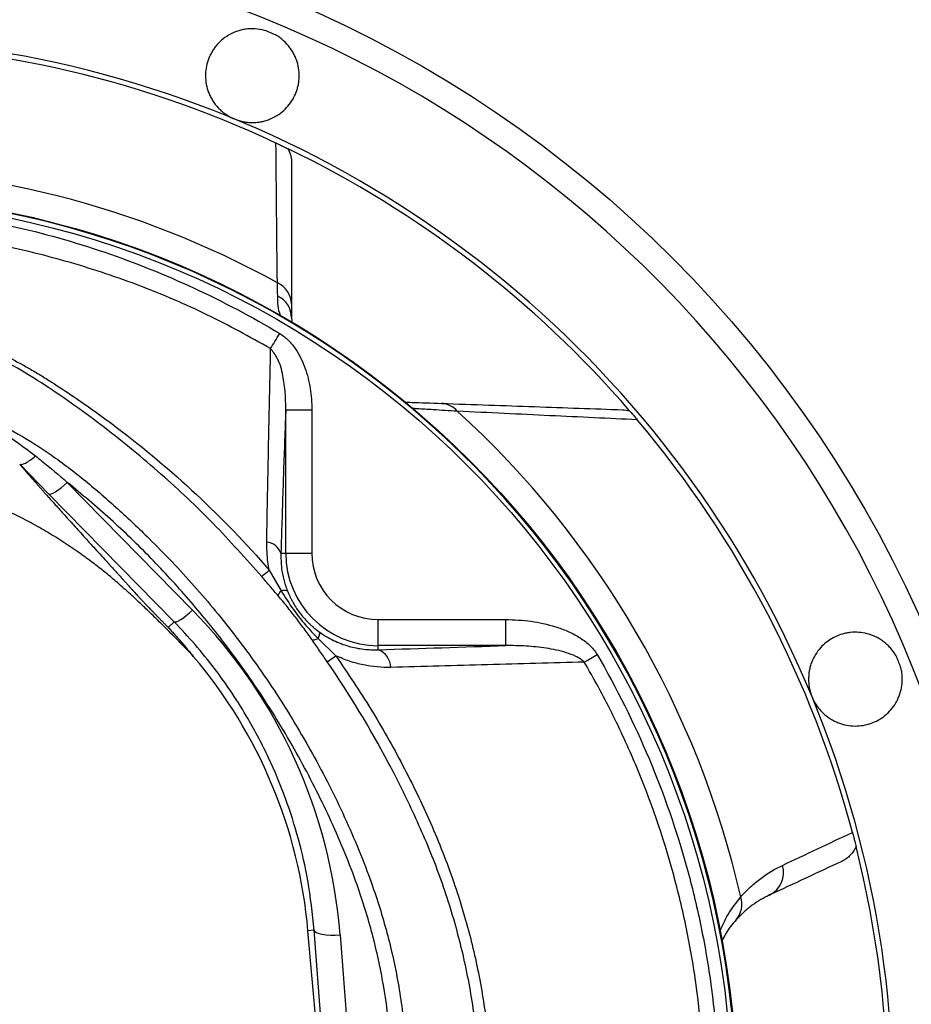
# Model space of a CAD drawing. Header units: millimetres. Extents: x 1557 to 3283, y 1651 to 3377.
# Tile 7 of 9: x 2494 to 2837, y 2553 to 2931. Entities that reach past the tile are written whole.
import ezdxf

# ---------------------------------------------------------------- set-up
doc = ezdxf.new("R2010")
doc.units = ezdxf.units.MM
doc.header["$LTSCALE"] = 2

msp = doc.modelspace()

# ---------------------------------------------------------------- linework, layer by layer
at = {"color": 7, "linetype": 'Continuous', "lineweight": 25}
for p, q in [((2598.56, 2816.82), (2598.83, 2814.62)), ((2596.32, 2726.47), (2596.32, 2781.45)), ((2596.32, 2781.45), (2606.31, 2781.45)), ((2606.31, 2781.45), (2606.31, 2726.47)), ((2505.33, 2749.18), (2494.13, 2760.62)), ((2512.42, 2753.64), (2560.51, 2704.6)), ((2553.42, 2700.14), (2505.33, 2749.18)), ((2594.46, 2726.47), (2596.32, 2726.47)), ((2596.32, 2726.47), (2606.31, 2726.47)), ((2590.01, 2719.99), (2594.53, 2712.06)), ((2553.42, 2700.14), (2551.2, 2697.93)), ((2631.82, 2690.98), (2631.82, 2700.96)), ((2631.82, 2700.96), (2680.78, 2700.96)), ((2680.78, 2690.98), (2680.78, 2700.96)), ((2608.76, 2693.72), (2615.6, 2687.12)), ((2631.82, 2689.43), (2631.82, 2690.98)), ((2680.78, 2690.98), (2631.82, 2690.98)), ((2607.22, 2581.71), (2604.86, 2581.51)), ((2616.38, 2449.79), (2604.86, 2581.51)), ((2616.87, 2458.11), (2607.22, 2581.71)), ((2617.17, 2579.99), (2626.83, 2456.39))]:
    msp.add_line(p, q, dxfattribs=at)
at = {"color": 7, "linetype": 'Continuous', "lineweight": 25, "flags": 128}
for points in [[(2590.52, 2804.99), (2590.89, 2805.6), (2591.28, 2806.26), (2591.69, 2806.95), (2592.13, 2807.68), (2592.58, 2808.43), (2593.04, 2809.2), (2593.51, 2809.99), (2593.99, 2810.78)], [(2505.33, 2749.18), (2505.69, 2749.1), (2506.25, 2749.22), (2506.98, 2749.54), (2507.87, 2750.05), (2508.89, 2750.74), (2510.01, 2751.58), (2511.2, 2752.56), (2512.42, 2753.64)], [(2553.42, 2700.14), (2553.79, 2700.06), (2554.35, 2700.18), (2555.08, 2700.5), (2555.97, 2701.01), (2556.99, 2701.7), (2558.1, 2702.54), (2559.29, 2703.52), (2560.51, 2704.6)], [(2710.97, 2684.67), (2711.52, 2684.99), (2712.1, 2685.33), (2712.7, 2685.68), (2713.31, 2686.04), (2713.95, 2686.4), (2714.59, 2686.78), (2715.24, 2687.16), (2715.9, 2687.54)], [(2607.22, 2581.71), (2607.5, 2581.25), (2608.13, 2580.83), (2609.08, 2580.48), (2610.32, 2580.2), (2611.81, 2580.01), (2613.49, 2579.91), (2615.3, 2579.9), (2617.17, 2579.99)]]:
    msp.add_lwpolyline(points, dxfattribs=at)
at = {"color": 7, "linetype": 'Continuous', "lineweight": 25}
for radius in [863, 700, 685, 681.7, 674, 670, 654, 460, 350, 348]:
    msp.add_circle((2419.69, 2514.34), radius, dxfattribs=at)
for centre, radius, start, end in [((2419.69, 2514.34), 650, 28.40513, 70.74417), ((2419.69, 2514.34), 450, 287.9297, 252.0703), ((2419.69, 2514.34), 445.86, 67.2083, 67.7917), ((2419.69, 2514.34), 408, 64.9307, 115.0693), ((2419.69, 2514.34), 410, 328.415, 80.1696), ((2419.69, 2514.34), 408, 40.832, 64.2108), ((2419.69, 2514.34), 360.4, 61.2374, 118.7626), ((2419.69, 2514.34), 349.74, 92.5601, 87.4399), ((2589.32, 2821.84), 9.24, 0.9796, 65.8307), ((2589.19, 2816.7), 9.37, 0.7559, 64.5546), ((2655.8, 2775.68), 8.28, 39.4486, 87.2811), ((2419.69, 2514.34), 360.4, 12.8533, 47.7097), ((2419.69, 2514.34), 408, 14.9079, 40.1967), ((2588.35, 2724.24), 6.5, 20.0754, 84.2615), ((2631.82, 2726.47), 35.5, 180, 270), ((2631.82, 2726.47), 25.51, 180, 270), ((2492.04, 2834.24), 150.5, 309.1571, 310.6126), ((2469.73, 2898.82), 257.1, 303.6574, 304.569), ((2629.17, 2682.43), 7.48, 1.5824, 69.2577), ((2419.69, 2514.34), 445.86, 22.2083, 22.7917), ((2417.57, 2565.12), 188, 5, 40.3633), ((2419.69, 2514.34), 408, 345.8773, 14.1227), ((2777.9, 2603.87), 9.6, 296.3617, 16.7351), ((2762.47, 2591.67), 9.04, 318.9747, 18.3413)]:
    msp.add_arc(centre, radius, start, end, dxfattribs=at)
msp.add_ellipse((2417.57, 2564.41), major_axis=(0, 200.22), ratio=0.999956, start_param=4.79033, end_param=5.488054, dxfattribs=at)
for points, knots in [([(2588.21, 2927.13), (2586.97, 2927.47), (2585.74, 2927.66), (2583.88, 2927.77), (2583.26, 2927.77), (2582.03, 2927.72), (2581.43, 2927.66), (2580.25, 2927.48), (2579.67, 2927.37), (2578.53, 2927.08), (2577.97, 2926.91), (2576.33, 2926.33), (2575.31, 2925.84), (2573.4, 2924.72), (2572.5, 2924.07), (2570.88, 2922.67), (2570.15, 2921.91), (2569.16, 2920.68), (2568.84, 2920.26), (2568.26, 2919.39), (2567.99, 2918.95), (2567.24, 2917.6), (2566.82, 2916.66), (2566.14, 2914.72), (2565.88, 2913.71), (2565.54, 2911.67), (2565.46, 2910.64), (2565.48, 2908.55), (2565.59, 2907.48), (2565.99, 2905.35), (2566.29, 2904.29), (2566.89, 2902.73), (2567.12, 2902.21), (2567.64, 2901.19), (2567.92, 2900.68), (2568.86, 2899.19), (2569.58, 2898.25), (2570.84, 2896.92), (2571.3, 2896.49), (2572.24, 2895.68), (2572.73, 2895.3), (2573.76, 2894.59), (2574.3, 2894.26), (2575.41, 2893.66), (2575.99, 2893.38), (2576.59, 2893.13)], [0, 0, 0, 0, 0.0625, 0.0625, 0.09375, 0.09375, 0.125, 0.125, 0.15625, 0.15625, 0.1875, 0.1875, 0.25, 0.25, 0.3125, 0.3125, 0.375, 0.375, 0.40625, 0.40625, 0.4375, 0.4375, 0.5, 0.5, 0.5625, 0.5625, 0.625, 0.625, 0.6875, 0.6875, 0.75, 0.75, 0.78125, 0.78125, 0.8125, 0.8125, 0.875, 0.875, 0.90625, 0.90625, 0.9375, 0.9375, 0.96875, 0.96875, 1, 1, 1, 1]), ([(2576.59, 2893.13), (2577.77, 2892.64), (2578.98, 2892.29), (2580.84, 2891.94), (2581.47, 2891.86), (2582.71, 2891.77), (2583.32, 2891.75), (2584.54, 2891.78), (2585.14, 2891.83), (2586.33, 2891.98), (2586.92, 2892.09), (2588.05, 2892.35), (2588.61, 2892.5), (2589.7, 2892.86), (2590.23, 2893.07), (2591.77, 2893.75), (2592.73, 2894.29), (2594.52, 2895.51), (2595.35, 2896.19), (2596.85, 2897.67), (2597.52, 2898.46), (2598.73, 2900.15), (2599.26, 2901.05), (2600.15, 2902.9), (2600.51, 2903.86), (2600.93, 2905.34), (2601.05, 2905.85), (2601.25, 2906.87), (2601.32, 2907.39), (2601.49, 2908.96), (2601.5, 2910.02), (2601.35, 2912.14), (2601.18, 2913.21), (2600.76, 2914.82), (2600.59, 2915.36), (2600.2, 2916.42), (2599.99, 2916.95), (2599.49, 2917.99), (2599.22, 2918.5), (2598.62, 2919.51), (2598.29, 2920.01), (2597.21, 2921.46), (2596.39, 2922.36), (2595.01, 2923.59), (2594.53, 2923.98), (2593.5, 2924.72), (2592.96, 2925.07), (2592.4, 2925.39)], [0, 0, 0, 0, 0.0625, 0.0625, 0.09375, 0.09375, 0.125, 0.125, 0.15625, 0.15625, 0.1875, 0.1875, 0.21875, 0.21875, 0.25, 0.25, 0.3125, 0.3125, 0.375, 0.375, 0.4375, 0.4375, 0.5, 0.5, 0.5625, 0.5625, 0.59375, 0.59375, 0.625, 0.625, 0.6875, 0.6875, 0.75, 0.75, 0.78125, 0.78125, 0.8125, 0.8125, 0.84375, 0.84375, 0.875, 0.875, 0.9375, 0.9375, 0.96875, 0.96875, 1, 1, 1, 1]), ([(2592.56, 2883.91), (2592.87, 2883.76), (2593.18, 2883.62), (2593.77, 2883.34), (2594.05, 2883.2), (2594.57, 2882.96), (2594.81, 2882.85), (2595.24, 2882.64), (2595.44, 2882.55), (2595.99, 2882.29), (2596.28, 2882.14), (2596.79, 2881.9), (2597, 2881.8), (2597.19, 2881.71)], [0, 0, 0, 0, 0.125, 0.125, 0.25, 0.25, 0.375, 0.375, 0.5, 0.5, 0.75, 0.75, 1, 1, 1, 1]), ([(2597.19, 2881.71), (2597.64, 2880.87), (2597.98, 2880), (2598.33, 2878.64), (2598.41, 2878.17), (2598.53, 2877.24), (2598.56, 2876.76), (2598.56, 2876.29)], [0, 0, 0, 0, 0.5, 0.5, 0.75, 0.75, 1, 1, 1, 1]), ([(2454.07, 2858.13), (2460.28, 2857.47), (2466.47, 2856.63), (2475.7, 2855.11), (2478.77, 2854.56), (2484.9, 2853.37), (2487.96, 2852.73), (2503.19, 2849.33), (2515.11, 2845.95), (2538.46, 2837.97), (2549.9, 2833.38), (2572.31, 2822.99), (2583.27, 2817.2), (2593.99, 2810.78)], [0, 0, 0, 0, 0.125, 0.125, 0.1875, 0.1875, 0.25, 0.25, 0.5, 0.5, 0.75, 0.75, 1, 1, 1, 1]), ([(2590.52, 2804.99), (2582.44, 2809.46), (2566.28, 2818.4), (2540.51, 2829.35), (2513.76, 2838.37), (2488.69, 2844.51), (2471.4, 2847.48), (2463.42, 2848.53), (2462.19, 2848.7)], [0, 0, 0, 0, 0.202931, 0.405864, 0.61444, 0.823014, 0.972808, 1, 1, 1, 1]), ([(2587.07, 2717.54), (2580.95, 2724.41), (2568.71, 2738.14), (2548.46, 2757.18), (2526.86, 2774.93), (2508.26, 2788.27), (2493.33, 2797.59), (2482.3, 2803.32), (2470.8, 2808.29), (2462.78, 2810.8), (2458.77, 2812.06)], [0, 0, 0, 0, 0.171013, 0.342029, 0.516456, 0.690886, 0.767298, 0.843692, 0.921851, 1, 1, 1, 1]), ([(2460.76, 2813.18), (2467.27, 2811.31), (2473.6, 2809.04), (2485.92, 2803.76), (2491.91, 2800.75), (2499.21, 2796.56), (2500.65, 2795.7), (2503.53, 2793.94), (2504.96, 2793.03), (2509.23, 2790.3), (2512.05, 2788.44), (2520.42, 2782.78), (2525.89, 2778.87), (2541.94, 2766.75), (2552.19, 2758.14), (2571.79, 2739.87), (2581.13, 2730.2), (2590.01, 2719.99)], [0, 0, 0, 0, 0.125, 0.125, 0.25, 0.25, 0.28125, 0.28125, 0.3125, 0.3125, 0.375, 0.375, 0.5, 0.5, 0.75, 0.75, 1, 1, 1, 1]), ([(2593.99, 2810.78), (2595.19, 2810.06), (2596.27, 2809.2), (2597.75, 2807.75), (2598.22, 2807.24), (2599.11, 2806.17), (2599.53, 2805.62), (2600.73, 2803.91), (2601.42, 2802.72), (2602.66, 2800.25), (2603.2, 2798.98), (2604.61, 2795.05), (2605.26, 2792.38), (2606.1, 2786.97), (2606.31, 2784.23), (2606.31, 2781.45)], [0, 0, 0, 0, 0.125, 0.125, 0.1875, 0.1875, 0.25, 0.25, 0.375, 0.375, 0.5, 0.5, 0.75, 0.75, 1, 1, 1, 1]), ([(2589, 2730.71), (2589.16, 2739.02), (2589.48, 2755.62), (2589.96, 2779.45), (2590.31, 2795.71), (2590.5, 2804.1), (2590.52, 2804.99)], [0, 0, 0, 0, 0.320705, 0.641324, 0.961688, 1, 1, 1, 1]), ([(2596.32, 2781.45), (2596.3, 2783.64), (2596.27, 2788.05), (2595.3, 2794.7), (2593.82, 2800.7), (2591.44, 2803.79), (2590.52, 2804.99)], [0, 0, 0, 0, 0.26616, 0.534959, 0.820437, 1, 1, 1, 1]), ([(2441.55, 2790.88), (2441.56, 2790.88), (2441.57, 2790.88), (2441.59, 2790.87), (2441.6, 2790.87), (2441.64, 2790.87), (2441.66, 2790.86), (2441.72, 2790.85), (2441.76, 2790.84), (2441.89, 2790.82), (2441.97, 2790.8), (2442.23, 2790.76), (2442.4, 2790.73), (2442.9, 2790.64), (2443.24, 2790.57), (2444.25, 2790.38), (2444.92, 2790.24), (2446.93, 2789.81), (2448.26, 2789.51), (2452.25, 2788.52), (2454.89, 2787.77), (2462.68, 2785.28), (2467.74, 2783.28), (2475.14, 2779.81), (2477.57, 2778.57), (2482.33, 2775.96), (2484.67, 2774.59), (2491.56, 2770.27), (2495.98, 2767.14), (2500.25, 2763.77)], [0, 0, 0, 0, 0.000488, 0.000488, 0.000977, 0.000977, 0.001953, 0.001953, 0.003906, 0.003906, 0.007812, 0.007812, 0.015625, 0.015625, 0.03125, 0.03125, 0.0625, 0.0625, 0.125, 0.125, 0.25, 0.25, 0.5, 0.5, 0.625, 0.625, 0.75, 0.75, 1, 1, 1, 1]), ([(2642, 2784.45), (2642.92, 2784.42), (2647.01, 2784.28), (2652.18, 2784.1), (2656.19, 2783.96)], [0, 0, 0, 0, 0.225892, 1, 1, 1, 1]), ([(2656.19, 2783.96), (2668.48, 2783.53), (2680.31, 2783.11), (2703.38, 2782.31), (2714.6, 2781.92), (2725.61, 2781.53)], [0, 0, 0, 0, 0.5, 0.5, 1, 1, 1, 1]), ([(2596.32, 2781.45), (2596.23, 2779), (2595.84, 2768.96), (2595.2, 2750.87), (2594.71, 2734.61), (2594.46, 2726.47)], [0, 0, 0, 0, 0.139351, 0.569671, 1, 1, 1, 1]), ([(2731.33, 2777.67), (2720.38, 2778.18), (2709.2, 2778.71), (2686.23, 2779.79), (2674.43, 2780.36), (2662.19, 2780.95)], [0, 0, 0, 0, 0.5, 0.5, 1, 1, 1, 1]), ([(2728.39, 2781.11), (2728.47, 2781.01), (2728.58, 2780.89), (2728.85, 2780.57), (2729.02, 2780.37), (2729.48, 2779.85), (2729.76, 2779.52), (2730.3, 2778.89), (2730.49, 2778.66), (2730.9, 2778.18), (2731.11, 2777.93), (2731.33, 2777.67)], [0, 0, 0, 0, 0.25, 0.25, 0.5, 0.5, 0.75, 0.75, 0.875, 0.875, 1, 1, 1, 1]), ([(2494.12, 2760.62), (2494.31, 2760.49), (2494.59, 2760.46), (2495.35, 2760.61), (2495.82, 2760.79), (2496.9, 2761.35), (2497.51, 2761.72), (2498.83, 2762.64), (2499.53, 2763.17), (2500.25, 2763.77)], [0, 0, 0, 0, 0.25, 0.25, 0.5, 0.5, 0.75, 0.75, 1, 1, 1, 1]), ([(2500.25, 2763.77), (2501.02, 2763.16), (2505.16, 2759.88), (2509.16, 2756.44), (2512.42, 2753.64)], [0, 0, 0, 0, 0.186591, 1, 1, 1, 1]), ([(2494.13, 2760.62), (2494.31, 2760.4), (2494.69, 2759.96), (2495.28, 2759.28), (2495.88, 2758.57), (2496.51, 2757.85), (2497.15, 2757.11), (2497.81, 2756.35), (2498.49, 2755.57), (2499.2, 2754.77), (2499.91, 2753.95), (2500.65, 2753.12), (2501.41, 2752.26), (2502.19, 2751.38), (2502.98, 2750.48), (2504.54, 2748.73), (2507, 2745.97), (2510.53, 2742.04), (2514.44, 2737.7), (2517.7, 2734.09), (2520.27, 2731.26), (2522.13, 2729.21), (2524.35, 2726.76), (2526.95, 2723.91), (2529.9, 2720.66), (2532.25, 2718.08), (2533.87, 2716.29), (2534.68, 2715.4), (2535.59, 2714.4), (2536.47, 2713.42), (2537.29, 2712.51), (2538, 2711.73), (2538.63, 2711.04), (2539.19, 2710.42), (2539.68, 2709.88), (2540.1, 2709.42), (2540.44, 2709.05), (2540.75, 2708.72), (2541.08, 2708.37), (2541.46, 2707.97), (2541.89, 2707.51), (2542.38, 2707), (2542.93, 2706.43), (2543.53, 2705.8), (2544.19, 2705.12), (2544.91, 2704.38), (2545.72, 2703.54), (2546.61, 2702.62), (2547.55, 2701.65), (2548.48, 2700.7), (2549.4, 2699.77), (2550.3, 2698.84), (2550.91, 2698.23), (2551.2, 2697.93)], [0, 0, 0, 0, 0.014704, 0.029556, 0.044557, 0.05971, 0.075015, 0.090474, 0.106088, 0.121858, 0.137786, 0.153872, 0.170118, 0.186525, 0.203094, 0.219826, 0.282441, 0.349841, 0.422063, 0.499138, 0.525545, 0.558172, 0.597019, 0.642087, 0.693376, 0.750886, 0.763599, 0.778025, 0.794165, 0.81202, 0.825981, 0.838522, 0.849644, 0.859348, 0.867636, 0.874512, 0.879981, 0.883799, 0.888088, 0.892873, 0.89817, 0.903991, 0.910347, 0.917245, 0.92469, 0.932686, 0.941238, 0.951698, 0.961868, 0.971763, 0.981404, 0.990809, 1, 1, 1, 1]), ([(2626.83, 2456.39), (2628.37, 2461.69), (2631.45, 2472.29), (2634.59, 2488.65), (2636.59, 2505.28), (2637.33, 2522.96), (2636.57, 2541.48), (2634.08, 2560.87), (2629.88, 2580.18), (2623.34, 2601.23), (2614.12, 2623.6), (2602.19, 2647.28), (2588.49, 2670.3), (2573.97, 2690.83), (2559.27, 2708.85), (2544.69, 2724.64), (2529.17, 2739.71), (2518, 2749), (2512.42, 2753.64)], [0, 0, 0, 0, 0.049163, 0.098327, 0.148545, 0.198762, 0.256365, 0.313971, 0.373236, 0.432505, 0.510301, 0.588127, 0.667778, 0.747427, 0.810116, 0.872806, 0.936405, 1, 1, 1, 1]), ([(2560.82, 2686.87), (2559.83, 2687.91), (2557.89, 2689.93), (2555.03, 2692.87), (2552.29, 2695.65), (2549.68, 2698.27), (2547.18, 2700.74), (2544.4, 2703.44), (2541.38, 2706.33), (2538.13, 2709.37), (2535.09, 2712.14), (2531.72, 2715.14), (2527.87, 2718.4), (2523.39, 2721.94), (2519.31, 2724.96), (2515.7, 2727.51), (2512.62, 2729.6), (2509.52, 2731.61), (2506.4, 2733.55), (2503.28, 2735.41), (2500.14, 2737.2), (2496.99, 2738.91), (2493.82, 2740.54), (2490.64, 2742.09), (2487.45, 2743.57), (2484.25, 2744.98), (2481.03, 2746.3), (2477.8, 2747.55), (2474.56, 2748.73), (2471.3, 2749.83), (2469.12, 2750.5), (2468.03, 2750.83)], [0, 0, 0, 0, 0.037662, 0.073593, 0.107793, 0.140264, 0.171008, 0.200027, 0.242046, 0.281061, 0.317074, 0.350093, 0.399654, 0.449657, 0.500151, 0.5331, 0.565762, 0.598149, 0.630273, 0.662147, 0.693782, 0.725192, 0.75639, 0.787389, 0.818204, 0.848847, 0.879333, 0.909677, 0.939893, 0.969996, 1, 1, 1, 1]), ([(2590.01, 2719.99), (2589.81, 2721.03), (2589.12, 2724.66), (2589.05, 2728.19), (2589, 2730.71)], [0, 0, 0, 0, 0.285476, 1, 1, 1, 1]), ([(2594.46, 2726.47), (2594.47, 2724.53), (2594.49, 2721.26), (2595.46, 2716.32), (2596.41, 2713.34), (2597.03, 2711.8), (2597.06, 2711.74)], [0, 0, 0, 0, 0.412003, 0.695599, 0.986213, 1, 1, 1, 1]), ([(2593.49, 2710.01), (2592.43, 2711.26), (2591.37, 2712.51), (2589.23, 2715.02), (2588.16, 2716.28), (2587.07, 2717.54)], [0, 0, 0, 0, 0.5, 0.5, 1, 1, 1, 1]), ([(2593.49, 2710.01), (2593.46, 2710.2), (2593.53, 2710.47), (2593.89, 2711.16), (2594.16, 2711.58), (2594.53, 2712.06)], [0, 0, 0, 0, 0.5, 0.5, 1, 1, 1, 1]), ([(2606.4, 2693.23), (2605.4, 2694.67), (2604.37, 2696.09), (2602.29, 2698.94), (2601.23, 2700.36), (2599.06, 2703.18), (2597.96, 2704.57), (2595.74, 2707.32), (2594.62, 2708.67), (2593.49, 2710.01)], [0, 0, 0, 0, 0.25, 0.25, 0.5, 0.5, 0.75, 0.75, 1, 1, 1, 1]), ([(2597.06, 2711.74), (2596.92, 2711.93), (2596.63, 2712.05), (2595.77, 2712.16), (2595.21, 2712.15), (2594.53, 2712.06)], [0, 0, 0, 0, 0.5, 0.5, 1, 1, 1, 1]), ([(2594.53, 2712.06), (2596.08, 2709.61), (2599.18, 2704.67), (2604.05, 2698.59), (2607.42, 2695.1), (2608.76, 2693.72)], [0, 0, 0, 0, 0.3738774, 0.7521107, 1, 1, 1, 1]), ([(2597.06, 2711.74), (2597.16, 2711.5), (2597.34, 2711.06), (2597.61, 2710.45), (2597.84, 2709.95), (2598.17, 2709.26), (2598.6, 2708.41), (2599.38, 2706.98), (2600.46, 2705.23), (2601.94, 2703.18), (2603.57, 2701.25), (2605, 2699.78), (2606.21, 2698.66), (2607.04, 2697.93), (2608.01, 2697.14), (2608.67, 2696.65), (2609.09, 2696.34)], [0, 0, 0, 0, 0.0397285, 0.0737555, 0.1020769, 0.1246898, 0.1908081, 0.2488422, 0.373224, 0.4985652, 0.6231775, 0.7486728, 0.8068595, 0.8742685, 0.9190782, 1, 1, 1, 1]), ([(2607.22, 2581.71), (2606.54, 2588.11), (2605.28, 2599.91), (2601.37, 2616.8), (2596.4, 2632.55), (2589.97, 2647.97), (2582.93, 2661.39), (2575.82, 2672.76), (2569.01, 2682.29), (2561.6, 2691.49), (2556.15, 2697.26), (2553.42, 2700.14)], [0, 0, 0, 0, 0.146285, 0.269867, 0.393449, 0.520648, 0.647844, 0.735225, 0.822605, 0.911303, 1, 1, 1, 1]), ([(2680.78, 2700.96), (2684.04, 2700.96), (2687.28, 2700.75), (2693.67, 2699.87), (2696.83, 2699.2), (2701.51, 2697.74), (2703.05, 2697.17), (2706.03, 2695.87), (2707.49, 2695.13), (2710.28, 2693.41), (2711.6, 2692.45), (2713.39, 2690.78), (2713.96, 2690.19), (2715.01, 2688.92), (2715.48, 2688.25), (2715.9, 2687.54)], [0, 0, 0, 0, 0.25, 0.25, 0.5, 0.5, 0.625, 0.625, 0.75, 0.75, 0.875, 0.875, 0.9375, 0.9375, 1, 1, 1, 1]), ([(2551.2, 2697.93), (2551.39, 2697.74), (2551.75, 2697.34), (2552.32, 2696.72), (2552.89, 2696.1), (2553.47, 2695.45), (2554.07, 2694.79), (2554.67, 2694.11), (2555.29, 2693.41), (2555.9, 2692.72), (2556.65, 2691.85), (2557.68, 2690.66), (2559.13, 2688.95), (2560.21, 2687.62), (2560.82, 2686.87)], [0, 0, 0, 0, 0.061077, 0.12251, 0.184317, 0.246519, 0.309134, 0.372181, 0.435678, 0.499644, 0.56001, 0.663535, 0.810207, 1, 1, 1, 1]), ([(2609.09, 2696.34), (2609.24, 2696.15), (2609.29, 2695.83), (2609.18, 2694.94), (2609.02, 2694.38), (2608.76, 2693.72)], [0, 0, 0, 0, 0.5, 0.5, 1, 1, 1, 1]), ([(2609.09, 2696.34), (2610, 2695.67), (2610.93, 2695.06), (2612.8, 2693.94), (2613.74, 2693.43), (2615.64, 2692.52), (2616.59, 2692.11), (2618.52, 2691.38), (2619.5, 2691.05), (2622.41, 2690.23), (2624.32, 2689.85), (2628.1, 2689.42), (2629.97, 2689.35), (2631.82, 2689.43)], [0, 0, 0, 0, 0.125, 0.125, 0.25, 0.25, 0.375, 0.375, 0.5, 0.5, 0.75, 0.75, 1, 1, 1, 1]), ([(2830.73, 2687.06), (2830.1, 2688.17), (2829.36, 2689.19), (2828.13, 2690.57), (2827.69, 2691.01), (2826.78, 2691.84), (2826.31, 2692.23), (2825.35, 2692.94), (2824.86, 2693.27), (2823.85, 2693.87), (2823.34, 2694.15), (2821.77, 2694.89), (2820.71, 2695.27), (2818.56, 2695.83), (2817.47, 2696.01), (2815.33, 2696.16), (2814.27, 2696.14), (2812.7, 2695.98), (2812.18, 2695.9), (2811.16, 2695.7), (2810.65, 2695.58), (2809.17, 2695.15), (2808.21, 2694.79), (2806.36, 2693.89), (2805.46, 2693.36), (2803.78, 2692.16), (2802.99, 2691.48), (2801.53, 2689.99), (2800.85, 2689.17), (2799.62, 2687.37), (2799.08, 2686.41), (2798.41, 2684.88), (2798.21, 2684.35), (2797.84, 2683.27), (2797.69, 2682.7), (2797.3, 2680.99), (2797.14, 2679.81), (2797.1, 2677.98), (2797.11, 2677.36), (2797.21, 2676.12), (2797.29, 2675.5), (2797.51, 2674.27), (2797.66, 2673.66), (2798.02, 2672.44), (2798.23, 2671.83), (2798.48, 2671.24)], [0, 0, 0, 0, 0.0625, 0.0625, 0.09375, 0.09375, 0.125, 0.125, 0.15625, 0.15625, 0.1875, 0.1875, 0.25, 0.25, 0.3125, 0.3125, 0.375, 0.375, 0.40625, 0.40625, 0.4375, 0.4375, 0.5, 0.5, 0.5625, 0.5625, 0.625, 0.625, 0.6875, 0.6875, 0.75, 0.75, 0.78125, 0.78125, 0.8125, 0.8125, 0.875, 0.875, 0.90625, 0.90625, 0.9375, 0.9375, 0.96875, 0.96875, 1, 1, 1, 1]), ([(2606.4, 2693.23), (2606.58, 2693.15), (2606.88, 2693.15), (2607.68, 2693.32), (2608.18, 2693.48), (2608.76, 2693.72)], [0, 0, 0, 0, 0.5, 0.5, 1, 1, 1, 1]), ([(2612.22, 2684.82), (2611.24, 2686.24), (2610.27, 2687.65), (2608.33, 2690.45), (2607.37, 2691.85), (2606.4, 2693.23)], [0, 0, 0, 0, 0.5, 0.5, 1, 1, 1, 1]), ([(2710.97, 2684.67), (2710.5, 2685.14), (2709.97, 2685.54), (2708.85, 2686.26), (2708.27, 2686.58), (2706.5, 2687.43), (2705.27, 2687.89), (2702.76, 2688.67), (2701.5, 2688.99), (2698.94, 2689.55), (2697.65, 2689.79), (2693.78, 2690.38), (2691.19, 2690.64), (2685.99, 2690.96), (2683.39, 2691.01), (2680.78, 2690.98)], [0, 0, 0, 0, 0.0625, 0.0625, 0.125, 0.125, 0.25, 0.25, 0.375, 0.375, 0.5, 0.5, 0.75, 0.75, 1, 1, 1, 1]), ([(2615.6, 2687.12), (2620.17, 2680.31), (2629.32, 2666.69), (2641.44, 2645.25), (2652.16, 2623.09), (2660.89, 2600.97), (2667.52, 2578.98), (2672.1, 2557.27), (2674.86, 2535.26), (2675.74, 2512.98), (2674.63, 2490.58), (2671.56, 2468.2), (2666.61, 2446.15), (2659.82, 2424.64), (2651.21, 2403.79), (2640.83, 2383.74), (2628.94, 2364.53), (2619.7, 2352.66), (2615.09, 2346.74)], [0, 0, 0, 0, 0.0669089, 0.1339666, 0.2009692, 0.2678027, 0.3279914, 0.3883953, 0.4487901, 0.5089666, 0.5702386, 0.6317399, 0.6932496, 0.7545331, 0.8157902, 0.8772669, 0.9387433, 1, 1, 1, 1]), ([(2636.65, 2682.64), (2633.16, 2682.54), (2629.66, 2682.83), (2625.25, 2683.75), (2624.37, 2683.95), (2622.6, 2684.43), (2621.71, 2684.7), (2619.05, 2685.59), (2617.31, 2686.3), (2615.6, 2687.12)], [0, 0, 0, 0, 0.5, 0.5, 0.625, 0.625, 0.75, 0.75, 1, 1, 1, 1]), ([(2715.9, 2687.54), (2723.46, 2674.56), (2730.1, 2661.24), (2741.59, 2633.96), (2746.43, 2620), (2752.35, 2598.58), (2754.1, 2591.35), (2756.37, 2580.39), (2757.07, 2576.72), (2758.36, 2569.33), (2758.94, 2565.61), (2761.53, 2547.07), (2762.62, 2532.24), (2762.89, 2502.61), (2762.06, 2487.8), (2759.82, 2469.29), (2759.31, 2465.59), (2758.17, 2458.19), (2757.53, 2454.49), (2755.45, 2443.43), (2753.82, 2436.14), (2748.27, 2414.51), (2743.65, 2400.42), (2732.62, 2372.89), (2726.2, 2359.45), (2718.84, 2346.34)], [0, 0, 0, 0, 0.125, 0.125, 0.25, 0.25, 0.3125, 0.3125, 0.34375, 0.34375, 0.375, 0.375, 0.5, 0.5, 0.625, 0.625, 0.65625, 0.65625, 0.6875, 0.6875, 0.75, 0.75, 0.875, 0.875, 1, 1, 1, 1]), ([(2611.79, 2349.42), (2621.43, 2361.2), (2629.91, 2373.63), (2640.98, 2393.23), (2644.39, 2399.92), (2649.09, 2410.19), (2650.58, 2413.66), (2652.71, 2418.91), (2653.41, 2420.68), (2654.76, 2424.22), (2655.42, 2426.01), (2658.6, 2434.96), (2660.83, 2442.18), (2664.63, 2456.73), (2666.21, 2464.07), (2668.73, 2478.85), (2669.67, 2486.3), (2670.59, 2497.56), (2670.81, 2501.33), (2671.02, 2507.01), (2671.06, 2508.91), (2671.12, 2512.7), (2671.12, 2514.61), (2671.04, 2524.1), (2670.63, 2531.64), (2669.16, 2546.61), (2668.1, 2554.04), (2665.33, 2568.78), (2663.62, 2576.1), (2660.58, 2587), (2659.48, 2590.62), (2657.12, 2597.83), (2655.86, 2601.43), (2653.2, 2608.53), (2651.79, 2612.04), (2648.83, 2618.99), (2647.3, 2622.44), (2642.57, 2632.71), (2639.23, 2639.46), (2628.64, 2659.41), (2620.82, 2672.32), (2612.22, 2684.82)], [0, 0, 0, 0, 0.125, 0.125, 0.1875, 0.1875, 0.21875, 0.21875, 0.234375, 0.234375, 0.25, 0.25, 0.3125, 0.3125, 0.375, 0.375, 0.4375, 0.4375, 0.46875, 0.46875, 0.484375, 0.484375, 0.5, 0.5, 0.5625, 0.5625, 0.625, 0.625, 0.6875, 0.6875, 0.71875, 0.71875, 0.75, 0.75, 0.78125, 0.78125, 0.8125, 0.8125, 0.875, 0.875, 1, 1, 1, 1]), ([(2710.97, 2684.67), (2698.61, 2684.33), (2686.23, 2684), (2661.44, 2683.33), (2649.04, 2682.98), (2636.65, 2682.64)], [0, 0, 0, 0, 0.5, 0.5, 1, 1, 1, 1]), ([(2713.9, 2349.11), (2721.12, 2361.96), (2727.43, 2375.14), (2738.27, 2402.14), (2742.8, 2415.96), (2748.27, 2437.16), (2749.87, 2444.3), (2751.93, 2455.15), (2752.55, 2458.78), (2753.68, 2466.04), (2754.19, 2469.67), (2756.41, 2487.82), (2757.24, 2502.34), (2757.02, 2531.41), (2755.97, 2545.95), (2753.46, 2564.14), (2752.9, 2567.78), (2751.65, 2575.04), (2750.97, 2578.66), (2749.49, 2585.88), (2748.69, 2589.48), (2746.97, 2596.63), (2746.05, 2600.19), (2741.19, 2617.88), (2736.41, 2631.71), (2727.88, 2651.97), (2724.8, 2658.65), (2718.21, 2671.83), (2714.69, 2678.31), (2710.97, 2684.67)], [0, 0, 0, 0, 0.125, 0.125, 0.25, 0.25, 0.3125, 0.3125, 0.34375, 0.34375, 0.375, 0.375, 0.5, 0.5, 0.625, 0.625, 0.65625, 0.65625, 0.6875, 0.6875, 0.71875, 0.71875, 0.75, 0.75, 0.875, 0.875, 0.9375, 0.9375, 1, 1, 1, 1]), ([(2798.48, 2671.24), (2798.96, 2670.06), (2799.57, 2668.95), (2800.65, 2667.39), (2801.03, 2666.89), (2801.84, 2665.95), (2802.26, 2665.5), (2803.14, 2664.67), (2803.61, 2664.27), (2804.56, 2663.53), (2805.04, 2663.2), (2806.03, 2662.58), (2806.53, 2662.29), (2807.56, 2661.78), (2808.08, 2661.55), (2809.65, 2660.94), (2810.71, 2660.64), (2812.83, 2660.24), (2813.91, 2660.14), (2816.01, 2660.12), (2817.05, 2660.21), (2819.09, 2660.55), (2820.1, 2660.81), (2822.04, 2661.49), (2822.98, 2661.91), (2824.33, 2662.66), (2824.77, 2662.93), (2825.63, 2663.52), (2826.05, 2663.83), (2827.28, 2664.83), (2828.03, 2665.56), (2829.42, 2667.17), (2830.06, 2668.05), (2830.9, 2669.48), (2831.17, 2669.98), (2831.65, 2671.01), (2831.86, 2671.54), (2832.25, 2672.62), (2832.42, 2673.17), (2832.71, 2674.31), (2832.82, 2674.9), (2833.09, 2676.69), (2833.15, 2677.9), (2833.04, 2679.75), (2832.98, 2680.37), (2832.78, 2681.62), (2832.64, 2682.25), (2832.47, 2682.87)], [0, 0, 0, 0, 0.0625, 0.0625, 0.09375, 0.09375, 0.125, 0.125, 0.15625, 0.15625, 0.1875, 0.1875, 0.21875, 0.21875, 0.25, 0.25, 0.3125, 0.3125, 0.375, 0.375, 0.4375, 0.4375, 0.5, 0.5, 0.5625, 0.5625, 0.59375, 0.59375, 0.625, 0.625, 0.6875, 0.6875, 0.75, 0.75, 0.78125, 0.78125, 0.8125, 0.8125, 0.84375, 0.84375, 0.875, 0.875, 0.9375, 0.9375, 0.96875, 0.96875, 1, 1, 1, 1]), ([(2813.95, 2619.31), (2814.04, 2618.96), (2814.13, 2618.63), (2814.3, 2617.97), (2814.39, 2617.66), (2814.54, 2617.08), (2814.61, 2616.82), (2814.73, 2616.32), (2814.79, 2616.09), (2814.96, 2615.45), (2815.05, 2615.08), (2815.22, 2614.43), (2815.29, 2614.15), (2815.35, 2613.89)], [0, 0, 0, 0, 0.125, 0.125, 0.25, 0.25, 0.375, 0.375, 0.5, 0.5, 0.75, 0.75, 1, 1, 1, 1]), ([(2815.35, 2613.89), (2815.09, 2613.26), (2814.78, 2612.67), (2814.03, 2611.54), (2813.61, 2611.01), (2812.66, 2610.03), (2812.15, 2609.59), (2811.05, 2608.81), (2810.45, 2608.47), (2809.84, 2608.18)], [0, 0, 0, 0, 0.25, 0.25, 0.5, 0.5, 0.75, 0.75, 1, 1, 1, 1]), ([(2771.05, 2594.52), (2772.29, 2595.92), (2773.55, 2597.21), (2776.12, 2599.57), (2777.44, 2600.66), (2781.45, 2603.64), (2784.23, 2605.29), (2787.09, 2606.64)], [0, 0, 0, 0, 0.25, 0.25, 0.5, 0.5, 1, 1, 1, 1]), ([(2782.16, 2595.27), (2779.88, 2594.21), (2777.66, 2592.92), (2774.44, 2590.57), (2773.38, 2589.72), (2771.31, 2587.86), (2770.29, 2586.85), (2769.29, 2585.74)], [0, 0, 0, 0, 0.5, 0.5, 0.75, 0.75, 1, 1, 1, 1]), ([(2769.29, 2585.74), (2767.85, 2584.05), (2765.74, 2581.58), (2764.31, 2578.64), (2763.85, 2577.71)], [0, 0, 0, 0, 0.683749, 1, 1, 1, 1])]:
    msp.add_open_spline(points, degree=3, knots=knots, dxfattribs=at)
for points in [[(2593.1, 2830.28), (2592.9, 2848.44), (2592.72, 2866.28), (2592.56, 2883.91)], [(2598.56, 2876.29), (2598.56, 2858.43), (2598.56, 2840.38), (2598.56, 2822)], [(2593.22, 2825.16), (2593.18, 2826.78), (2593.14, 2828.49), (2593.1, 2830.28)], [(2598.56, 2822), (2598.56, 2820.19), (2598.56, 2818.46), (2598.56, 2816.82)], [(2725.61, 2781.53), (2726.55, 2781.5), (2727.48, 2781.36), (2728.39, 2781.11)], [(2631.82, 2689.43), (2648.14, 2689.94), (2664.47, 2690.46), (2680.78, 2690.98)], [(2787.09, 2606.64), (2796.05, 2610.87), (2805.01, 2615.09), (2813.95, 2619.31)], [(2809.84, 2608.18), (2800.62, 2603.88), (2791.4, 2599.58), (2782.16, 2595.27)]]:
    msp.add_open_spline(points, degree=3, dxfattribs=at)
at = {"color": 8, "linetype": 'Continuous', "lineweight": 25}
for points, knots in [([(2594.54, 2817.2), (2594.47, 2817.36), (2593.29, 2819.97), (2593.25, 2822.65), (2593.22, 2825.16)], [0, 0, 0, 0, 0.060874, 1, 1, 1, 1]), ([(2441.55, 2790.88), (2445.6, 2790.14), (2453.72, 2788.66), (2466.77, 2784.78), (2480.19, 2779.42), (2493.75, 2772.35), (2506.76, 2764.02), (2519.48, 2754.33), (2531.94, 2743.52), (2546.01, 2730.16), (2561.4, 2714), (2577.81, 2694.11), (2593.03, 2672.65), (2606.95, 2649.45), (2619.25, 2625.21), (2628.76, 2602.21), (2635.44, 2580.85), (2639.8, 2561.24), (2642.46, 2541.17), (2643.34, 2520.93), (2642.39, 2500.88), (2639.69, 2480.96), (2635.2, 2461.13), (2629.31, 2442.88), (2622.43, 2426.26), (2614.89, 2411.24), (2606.07, 2396.55), (2596.09, 2382.4), (2584.46, 2368.65), (2576.12, 2359.61), (2571.21, 2355.43), (2571.19, 2355.4)], [0, 0, 0, 0, 0.022148, 0.044472, 0.073363, 0.10017, 0.127202, 0.157194, 0.187229, 0.217255, 0.263349, 0.309443, 0.358779, 0.408117, 0.458578, 0.50902, 0.545827, 0.582632, 0.620478, 0.658324, 0.695181, 0.732039, 0.770009, 0.807978, 0.838306, 0.869568, 0.900829, 0.932805, 0.964781, 0.999807, 1, 1, 1, 1]), ([(2662.19, 2780.95), (2659.05, 2781.13), (2653.56, 2781.47), (2647.89, 2781.81), (2645.42, 2781.96), (2644.8, 2781.99)], [0, 0, 0, 0, 0.499709, 0.873433, 1, 1, 1, 1]), ([(2763.04, 2581.29), (2764.02, 2583.51), (2766.15, 2588.31), (2769.34, 2592.35), (2771.05, 2594.52)], [0, 0, 0, 0, 0.462502, 1, 1, 1, 1])]:
    msp.add_open_spline(points, degree=3, knots=knots, dxfattribs=at)

doc.saveas('drawing.dxf')
